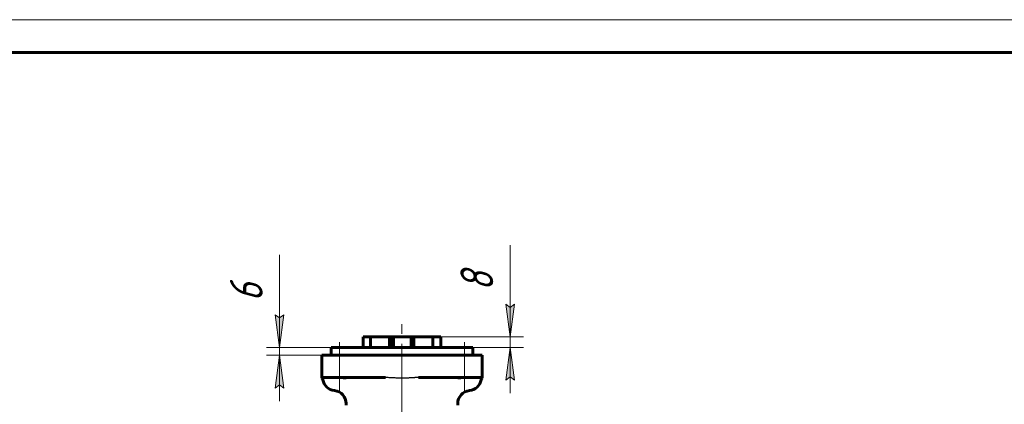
# Model space of a CAD drawing. Header units: millimetres. Extents: x 0 to 596, y -3 to 420.
# Tile 11 of 25: x 150 to 300, y 361 to 420. Entities that reach past the tile are written whole.
import ezdxf

# ---------------------------------------------------------------- set-up
doc = ezdxf.new("R2010")
doc.units = ezdxf.units.MM
for name, pattern in [('K5LT-1', [0]), ('K5LT_AXLED', [12, 7.5, -1.5, 1.5, -1.5]), ('K5LT_BASIC', [0]), ('K5LT_THIN', [0])]:
    doc.linetypes.add(name, pattern=pattern)
doc.layers.add('Системный слой', color=7, linetype='Continuous')
doc.layers.add('Системный слой (1)', color=7, linetype='Continuous', true_color=0x6c6c6c)
doc.styles.add('KDIMTEXTSTYLE', font='txt', dxfattribs={"width": 0.96, "oblique": 15, "height": 5})
doc.styles.add('KTEXTSTYLE', font='txt', dxfattribs={"width": 0.96, "height": 5})
doc.dimstyles.new('KDIMSTYLE (0.20)', dxfattribs={"dimtxt": 5, "dimasz": 1, "dimexe": 2, "dimexo": 0, "dimgap": 1, "dimtad": 1, "dimlfac": 5, "dimtxsty": 'KDIMTEXTSTYLE', "dimsah": 1, "dimcen": 0, "dimdle": 1, "dimadec": 0, "dimazin": 0, "dimtfac": 0.667, "dimtmove": 0, "dimatfit": 3, "dimfxl": 1, "dimtvp": 1, "dimtolj": 1, "dimtzin": 0, "dimarcsym": 0})

# ---------------------------------------------------------------- blocks, each defined once
blk = doc.blocks.new('D2')
at = {"layer": 'Системный слой (1)'}
for points in [[(189.71, 369.99), (190.37, 374.99), (189.71, 374.49), (189.05, 374.99)], [(190.37, 363.79), (189.71, 368.79), (189.05, 363.79), (189.71, 364.29)]]:
    blk.add_hatch(color=7, dxfattribs=at).paths.add_polyline_path(points)
at = {"layer": 'Системный слой (1)', "color": 7, "linetype": 'K5LT_THIN', "lineweight": 18, "true_color": 0xffffff}
for p, q in [((189.71, 375), (189.71, 384.13)), ((189.71, 369.99), (189.71, 376.99)), ((189.71, 374.49), (189.05, 374.99)), ((189.05, 374.99), (189.71, 369.99)), ((189.71, 369.99), (190.37, 374.99)), ((190.37, 374.99), (189.71, 374.49)), ((189.71, 369.99), (189.71, 374.99)), ((197.56, 369.99), (187.71, 369.99)), ((189.71, 368.79), (189.71, 369.99)), ((197.56, 368.79), (187.71, 368.79)), ((189.71, 368.79), (189.05, 363.79)), ((190.37, 363.79), (189.71, 368.79)), ((189.71, 368.79), (189.71, 361.79)), ((189.05, 363.79), (189.71, 364.29)), ((189.71, 364.29), (190.37, 363.79))]:
    blk.add_line(p, q, dxfattribs=at)
blk.add_wipeout([(188.71, 377), (181.33, 377), (181.33, 381.92), (188.71, 381.92)]).dxf.layer = 'Системный слой (1)'
at = {"layer": 'Системный слой (1)', "color": 7, "insert": (182.13, 377), "char_height": 5, "attachment_point": 1, "rotation": 90, "style": 'KTEXTSTYLE'}
blk.add_mtext('\\fArial|b0|c204|p34;\\H5.0;\\W1.000;\\Q15;\\fGOST Type AU|b0|i0|c204|p34;\\Q15;\\W0.960;6', dxfattribs=at)
blk = doc.blocks.new('KDIMARROW_01')
at = {"layer": 'Системный слой'}
blk.add_hatch(color=0, dxfattribs=at).paths.add_polyline_path([(-5, -0.66), (0, 0), (-5, 0.66), (-4.5, 0)])
at = {"layer": 'Системный слой', "color": 0, "linetype": 'K5LT_THIN', "lineweight": 18}
for p, q in [((-4.5, 0), (-5, 0.66)), ((-5, 0.66), (0, 0)), ((0, 0), (-5, -0.66)), ((-5, -0.66), (-4.5, 0))]:
    blk.add_line(p, q, dxfattribs=at)
at = {"layer": 'Системный слой (1)', "color": 0, "linetype": 'K5LT_THIN', "lineweight": 18}
blk.add_line((213.86, 51.45), (213.46, 51.45), dxfattribs=at)
blk = doc.blocks.new('D3')
at = {"layer": 'Системный слой (1)'}
for points in [[(224.87, 371.59), (225.53, 376.59), (224.87, 376.09), (224.21, 376.59)], [(225.53, 364.99), (224.87, 369.99), (224.21, 364.99), (224.87, 365.49)]]:
    blk.add_hatch(color=7, dxfattribs=at).paths.add_polyline_path(points)
at = {"layer": 'Системный слой (1)', "color": 7, "linetype": 'K5LT_THIN', "lineweight": 18, "true_color": 0xffffff}
for p, q in [((224.87, 376.6), (224.87, 385.6)), ((224.87, 371.59), (224.87, 378.59)), ((224.87, 376.09), (224.21, 376.59)), ((224.21, 376.59), (224.87, 371.59)), ((224.87, 371.59), (225.53, 376.59)), ((225.53, 376.59), (224.87, 376.09)), ((224.87, 371.59), (224.87, 376.59)), ((214.16, 371.59), (226.87, 371.59)), ((224.87, 369.99), (224.87, 371.59)), ((214.16, 369.99), (226.87, 369.99)), ((224.87, 369.99), (224.21, 364.99)), ((225.53, 364.99), (224.87, 369.99)), ((224.87, 369.99), (224.87, 362.99)), ((224.21, 364.99), (224.87, 365.49)), ((224.87, 365.49), (225.53, 364.99))]:
    blk.add_line(p, q, dxfattribs=at)
blk.add_wipeout([(223.87, 378.6), (216.49, 378.6), (216.49, 383.4), (223.87, 383.4)]).dxf.layer = 'Системный слой (1)'
at = {"layer": 'Системный слой (1)', "color": 7, "insert": (217.28, 378.6), "char_height": 5, "attachment_point": 1, "rotation": 90, "style": 'KTEXTSTYLE'}
blk.add_mtext('\\fArial|b0|c204|p34;\\H5.0;\\W1.000;\\Q15;\\fGOST Type AU|b0|i0|c204|p34;\\Q15;\\W0.960;8', dxfattribs=at)
blk = doc.blocks.new('U88')
at = {"color": 7, "linetype": 'K5LT_THIN', "lineweight": 18, "true_color": 0xffffff}
blk.add_line((0, 420), (594, 420), dxfattribs=at)
at = {"color": 143, "linetype": 'K5LT_BASIC', "lineweight": 60, "true_color": 0x33acca}
blk.add_line((20, 415), (589, 415), dxfattribs=at)

msp = doc.modelspace()

# ---------------------------------------------------------------- linework, layer by layer
at = {"layer": 'Системный слой (1)', "color": 30, "linetype": 'K5LT_AXLED', "lineweight": 18, "true_color": 0xff8000}
for p, q in [((208.3609, 363.0607), (208.3609, 373.594)), ((198.815, 363.394), (198.815, 370.794)), ((217.9068, 363.394), (217.9068, 370.794)), ((208.3609, 287.8629), (208.3609, 363.4148))]:
    msp.add_line(p, q, dxfattribs=at)
at = {"layer": 'Системный слой (1)', "color": 143, "linetype": 'K5LT_BASIC', "lineweight": 60, "true_color": 0x33acca}
for p, q in [((202.4618, 371.594), (203.5877, 371.594)), ((202.4618, 369.994), (202.4618, 371.594)), ((203.5877, 371.594), (206.44, 371.594)), ((203.5877, 369.994), (203.5877, 371.594)), ((206.44, 371.594), (206.8958, 371.594)), ((206.44, 369.994), (206.44, 371.594)), ((206.8958, 371.594), (207.0452, 371.594)), ((206.8958, 369.994), (206.8958, 371.594)), ((207.0452, 371.594), (209.7515, 371.594)), ((207.0452, 369.994), (207.0452, 371.594)), ((209.7515, 371.594), (210.1841, 371.594)), ((209.7515, 369.994), (209.7515, 371.594)), ((210.1841, 371.594), (213.0728, 371.594)), ((210.1841, 369.994), (210.1841, 371.594)), ((213.0728, 371.594), (214.2609, 371.594)), ((213.0728, 369.994), (213.0728, 371.594)), ((214.2609, 369.994), (214.2609, 371.594)), ((197.5609, 368.794), (197.5609, 369.994)), ((197.5609, 369.994), (219.1609, 369.994)), ((219.1609, 368.794), (219.1609, 369.994)), ((196.1609, 365.394), (196.1609, 368.794)), ((196.1609, 368.794), (198.1609, 368.794)), ((198.1609, 368.794), (218.5609, 368.794)), ((218.5609, 368.794), (220.5609, 368.794)), ((220.5609, 365.394), (220.5609, 368.794)), ((196.1609, 365.394), (198.1609, 365.394)), ((196.1609, 365.394), (196.1609, 365.2986)), ((198.1609, 365.394), (205.8326, 365.394)), ((210.8892, 365.394), (218.5609, 365.394)), ((218.5609, 365.394), (220.5609, 365.394)), ((220.5609, 365.2986), (220.5609, 365.394)), ((199.8609, 361.1948), (199.8609, 361.4148)), ((216.8609, 361.1948), (216.8609, 361.4148))]:
    msp.add_line(p, q, dxfattribs=at)
for centre, radius, start, end in [((195.9017, 364.994), 0.4, 9.594068, 49.604845), ((198.2681, 365.394), 2, 189.594068, 264.157027), ((218.4537, 365.394), 2, 275.842973, 350.405932), ((220.8201, 364.994), 0.4, 130.395144, 170.405932), ((197.8609, 361.4148), 2, 0, 84.157027), ((218.8609, 361.4148), 2, 95.842973, 180)]:
    msp.add_arc(centre, radius, start, end, dxfattribs=at)
for points, knots in [([(199.9659, 365.394), (199.9587, 365.394), (199.9378, 365.3923), (199.9048, 365.3863), (199.8703, 365.3801), (199.8469, 365.376), (199.8229, 365.3723), (199.7983, 365.3689), (199.7735, 365.3662), (199.745, 365.3637), (199.7169, 365.362), (199.6824, 365.3609), (199.6493, 365.3608), (199.5989, 365.3622), (199.5526, 365.3649), (199.4933, 365.3697), (199.4314, 365.3756), (199.3471, 365.384), (199.2534, 365.3916), (199.1877, 365.394), (199.1546, 365.394)], [0, 0, 0, 0, 1.53856544, 4.00261652, 4.93500277, 5.80931767, 6.63508726, 7.39948903, 8.11473053, 8.77356945, 9.68267751, 10.22727083, 11.24210278, 11.96274423, 13.59730413, 14.24833225, 15.68630759, 17.34679871, 19.17101844, 21, 21, 21, 21]), ([(217.5672, 365.394), (217.5347, 365.394), (217.4789, 365.392), (217.416, 365.3874), (217.3637, 365.3828), (217.3091, 365.3775), (217.2558, 365.3723), (217.207, 365.368), (217.1691, 365.365), (217.1286, 365.3626), (217.0893, 365.3612), (217.0511, 365.3607), (217.0087, 365.3617), (216.9668, 365.3643), (216.9272, 365.3683), (216.8846, 365.3743), (216.8455, 365.3811), (216.8052, 365.3886), (216.7766, 365.3931), (216.7608, 365.394), (216.7559, 365.394)], [0, 0, 0, 0, 2.04349565, 3.52488014, 4.00261652, 5.38120358, 7.02650402, 7.39948903, 8.45229278, 9.39340956, 9.95612582, 10.99647265, 11.96274423, 13.00304192, 14.24833225, 15.30225782, 16.90961269, 18.24662927, 20.08712275, 21, 21, 21, 21])]:
    msp.add_open_spline(points, degree=3, knots=knots, dxfattribs=at)
at = {"layer": 'Системный слой (1)', "color": 7, "linetype": 'K5LT-1'}
msp.add_open_spline([(210.8892, 365.394), (210.832, 365.394), (210.7129, 365.393), (210.5264, 365.3885), (210.3377, 365.3816), (210.1564, 365.3732), (209.9857, 365.3643), (209.808, 365.3544), (209.6257, 365.3439), (209.4491, 365.3339), (209.2801, 365.3248), (209.1199, 365.3171), (208.9603, 365.3104), (208.8021, 365.305), (208.6465, 365.3012), (208.4939, 365.299), (208.3473, 365.2984), (208.1549, 365.2996), (207.9069, 365.3047), (207.6046, 365.3165), (207.3002, 365.3321), (206.9993, 365.3495), (206.7117, 365.3658), (206.432, 365.3799), (206.1223, 365.3912), (205.9251, 365.3942), (205.8326, 365.394)], degree=3, knots=[2.7700893, 2.7700893, 2.7700893, 2.7700893, 2.85547608, 2.94086286, 3.02624964, 3.11163642, 3.1970232, 3.28240998, 3.36779676, 3.45318354, 3.5260702, 3.59895685, 3.67184351, 3.74473016, 3.81761682, 3.89050347, 3.96339013, 4.03627679, 4.17460346, 4.31293013, 4.45125681, 4.58958348, 4.72791015, 4.86623683, 5.0045635, 5.14289017, 5.14289017, 5.14289017, 5.14289017], dxfattribs=at)

# ---------------------------------------------------------------- next in the draw order: dimensions: what is measured, and where the dimension line sits
at = {"layer": 'Системный слой (1)', "color": 7}
for base, p1, p2, picture, middle in [((224.8706, 369.994), (214.1609, 371.594), (214.1609, 369.994), 'D3', (224.8706, 381.0995)), ((189.713, 368.794), (197.5609, 369.994), (197.5609, 368.794), 'D2', (189.713, 379.5617))]:
    dim = msp.add_linear_dim(base=base, p1=p1, p2=p2, angle=90, dimstyle='KDIMSTYLE (0.20)', override={"dimexo": 0, "dimtoh": 1, "dimpost": '\\fGOST Type AU|b0|c204|p34;\\H5.0;\\W0.960;\\Q15;<>', "dimblk1": 'KDIMARROW_01', "dimblk2": 'KDIMARROW_01', "dimse1": 0, "dimse2": 0, "dimclrt": 7, "dimtol": 1, "dimtp": 0, "dimtm": 0, "dimtdec": 5, "dimtmove": 1, "dimtolj": 1}, dxfattribs=at)
    dim.commit()
    dim.dimension.update_dxf_attribs({"geometry": picture, "text_midpoint": middle, "dimtype": 160})

# ---------------------------------------------------------------- next in the draw order: block references
msp.add_blockref('U88', (0, 0))

doc.saveas('drawing.dxf')
